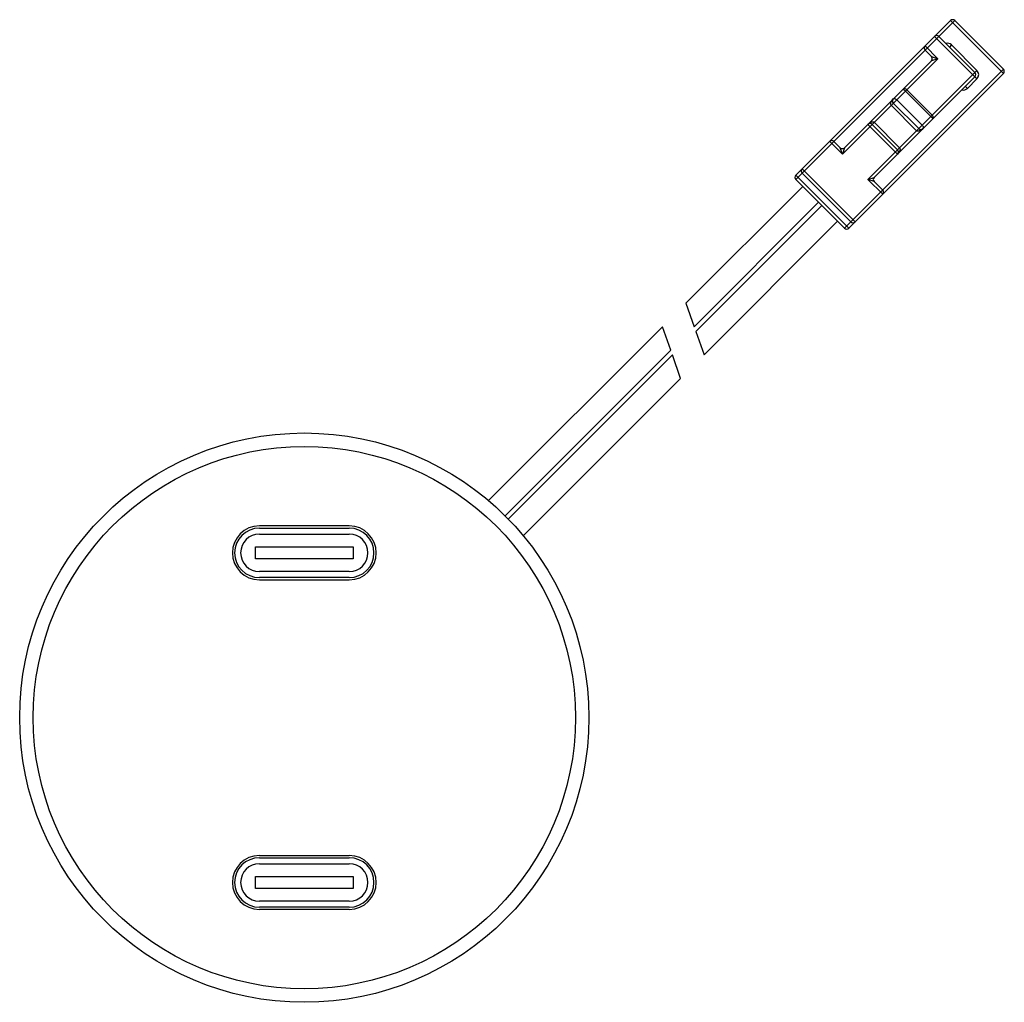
# Paper-space layout '_Oben' of a CAD drawing. Header units: millimetres. Extents: x -19 to 46.7, y -19 to 46.6.
import ezdxf

# ---------------------------------------------------------------- set-up
doc = ezdxf.new("R2010")
doc.units = ezdxf.units.MM

psp = doc.layouts.new('_Oben')

# ---------------------------------------------------------------- linework, layer by layer
at = {"color": 7, "linetype": 'Continuous', "lineweight": 25}
for p, q in [((32.81, 36.204), (43.134, 46.528)), ((43.416, 46.528), (32.81, 35.921)), ((46.669, 42.992), (43.134, 46.528)), ((43.416, 46.528), (46.669, 43.275)), ((44.901, 42.639), (42.073, 45.467)), ((42.356, 45.467), (44.76, 43.063)), ((41.436, 44.831), (42.285, 43.982)), ((43.204, 44.901), (43.063, 44.76)), ((43.204, 44.901), (44.901, 43.204)), ((41.861, 44.123), (41.436, 44.548)), ((41.861, 44.123), (42.285, 43.982)), ((42.285, 43.982), (35.921, 37.618)), ((36.062, 38.042), (41.861, 43.841)), ((42.285, 43.982), (41.861, 43.841)), ((36.062, 32.668), (46.669, 43.275)), ((46.669, 42.992), (36.345, 32.668)), ((37.618, 35.921), (44.901, 43.204)), ((44.76, 42.78), (38.042, 36.062)), ((44.123, 42.144), (44.265, 42.002)), ((44.901, 42.639), (44.265, 42.002)), ((41.821, 40.124), (40.124, 41.821)), ((40.215, 41.912), (41.912, 40.215)), ((40.871, 39.174), (39.174, 40.871)), ((41.012, 39.315), (39.315, 41.012)), ((39.547, 41.244), (41.244, 39.547)), ((39.598, 37.618), (37.618, 39.598)), ((37.901, 39.598), (39.598, 37.901)), ((38.042, 39.739), (39.739, 38.042)), ((35.921, 37.618), (35.072, 38.467)), ((35.355, 38.467), (35.78, 38.042)), ((35.921, 37.618), (35.78, 38.042)), ((36.062, 38.042), (35.921, 37.618)), ((32.81, 36.204), (36.345, 32.668)), ((33.234, 36.628), (36.77, 33.093)), ((36.487, 33.093), (33.234, 36.345)), ((36.062, 32.668), (32.81, 35.921)), ((37.618, 35.921), (38.042, 36.062)), ((38.608, 34.931), (37.618, 35.921)), ((38.042, 35.78), (37.618, 35.921)), ((38.042, 35.78), (38.608, 35.214)), ((33.269, 35.461), (25.467, 27.659)), ((26.023, 26.093), (34.33, 34.401)), ((34.542, 34.189), (26.134, 25.78)), ((26.689, 24.215), (35.603, 33.128)), ((25.467, 27.659), (26.023, 26.093)), ((23.901, 26.093), (12.294, 14.486)), ((24.456, 24.527), (23.901, 26.093)), ((26.134, 25.78), (26.689, 24.215)), ((13.4, 13.47), (24.456, 24.527)), ((24.567, 24.214), (13.611, 13.257)), ((25.123, 22.648), (24.567, 24.214)), ((14.615, 12.14), (25.123, 22.648)), ((3, 12.8), (-3, 12.8)), ((-3, 12.65), (3, 12.65)), ((-3, 12.25), (3, 12.25)), ((-3.25, 10.6), (-3.25, 11.4)), ((-3.25, 11.4), (3.25, 11.4)), ((3.25, 11.4), (3.25, 10.6)), ((3.25, 10.6), (-3.25, 10.6)), ((3, 9.75), (-3, 9.75)), ((3, 9.35), (-3, 9.35)), ((-3, 9.2), (3, 9.2)), ((-3, -9.2), (3, -9.2)), ((-3, -9.35), (3, -9.35)), ((-3, -9.75), (3, -9.75)), ((-3.25, -10.6), (3.25, -10.6)), ((-3.25, -11.4), (-3.25, -10.6)), ((3.25, -10.6), (3.25, -11.4)), ((3.25, -11.4), (-3.25, -11.4)), ((3, -12.25), (-3, -12.25)), ((3, -12.65), (-3, -12.65)), ((3, -12.8), (-3, -12.8))]:
    psp.add_line(p, q, dxfattribs=at)
at = {"color": 7, "linetype": 'Continuous', "lineweight": 25, "flags": 128}
for points in [[(39.174, 40.871), (39.152, 40.904), (39.141, 40.946), (39.143, 40.997), (39.157, 41.054), (39.182, 41.114), (39.218, 41.176), (39.263, 41.237), (39.315, 41.295)], [(39.315, 41.295), (39.336, 41.31), (39.361, 41.319), (39.389, 41.322), (39.421, 41.318), (39.453, 41.307), (39.486, 41.291), (39.518, 41.27), (39.547, 41.244)], [(37.618, 39.598), (37.669, 39.645), (37.723, 39.686), (37.778, 39.72), (37.833, 39.747), (37.885, 39.764), (37.934, 39.772), (37.977, 39.771), (38.013, 39.76), (38.042, 39.739)], [(41.244, 39.547), (41.27, 39.518), (41.291, 39.486), (41.307, 39.453), (41.318, 39.421), (41.322, 39.389), (41.319, 39.361), (41.31, 39.336), (41.295, 39.315)], [(41.295, 39.315), (41.237, 39.263), (41.176, 39.218), (41.114, 39.182), (41.054, 39.157), (40.997, 39.143), (40.946, 39.141), (40.904, 39.152), (40.871, 39.174)], [(39.739, 38.042), (39.76, 38.013), (39.771, 37.977), (39.772, 37.934), (39.764, 37.885), (39.747, 37.833), (39.72, 37.778), (39.686, 37.723), (39.645, 37.669), (39.598, 37.618)]]:
    psp.add_lwpolyline(points, dxfattribs=at)
at = {"color": 7, "linetype": 'Continuous', "lineweight": 25}
for radius in [19, 18.1]:
    psp.add_circle((0, 0), radius, dxfattribs=at)
for centre, radius, start, end in [((43.275, 46.386), 0.2, 45, 135), ((42.214, 45.326), 0.2, 45, 135), ((41.578, 44.689), 0.2, 135, 225), ((42.921, 44.618), 0.4, 45, 105), ((41.719, 43.982), 0.2, 315, 45), ((42.285, 43.982), 0.4, 166.47594, 193.52406), ((44.618, 42.921), 0.2, 315, 45), ((44.618, 42.921), 0.4, 315, 45), ((46.528, 43.134), 0.2, 315, 45), ((40.072, 41.801), 0.18, 37.73957, 124.07701), ((39.659, 41.426), 0.61, 40.33496, 59.25857), ((43.982, 42.285), 0.4, 255, 315), ((39.457, 41.154), 0.2, 135, 225), ((41.408, 39.643), 0.635, 31.10353, 49.30294), ((41.803, 40.072), 0.179, 325.55863, 52.62479), ((37.76, 39.457), 0.2, 45, 135), ((41.154, 39.457), 0.2, 225, 315), ((35.214, 38.325), 0.2, 45, 135), ((35.921, 38.184), 0.2, 225, 315), ((39.457, 37.76), 0.2, 315, 45), ((32.951, 36.062), 0.2, 135, 225), ((33.375, 36.487), 0.2, 135, 225), ((38.184, 35.921), 0.2, 135, 225), ((38.467, 35.072), 0.2, 315, 45), ((36.628, 33.234), 0.2, 225, 315), ((36.204, 32.81), 0.2, 225, 315), ((-3, 11), 1.8, 90, 270), ((-3, 11), 1.65, 90, 270), ((3, 11), 1.8, 270, 90), ((3, 11), 1.65, 270, 90), ((-3, 11), 1.25, 90, 270), ((3, 11), 1.25, 270, 90), ((-3, -11), 1.8, 90, 270), ((3, -11), 1.8, 270, 90), ((-3, -11), 1.65, 90, 270), ((-3, -11), 1.25, 90, 270), ((3, -11), 1.65, 270, 90), ((3, -11), 1.25, 270, 90)]:
    psp.add_arc(centre, radius, start, end, dxfattribs=at)

doc.saveas('drawing.dxf')
